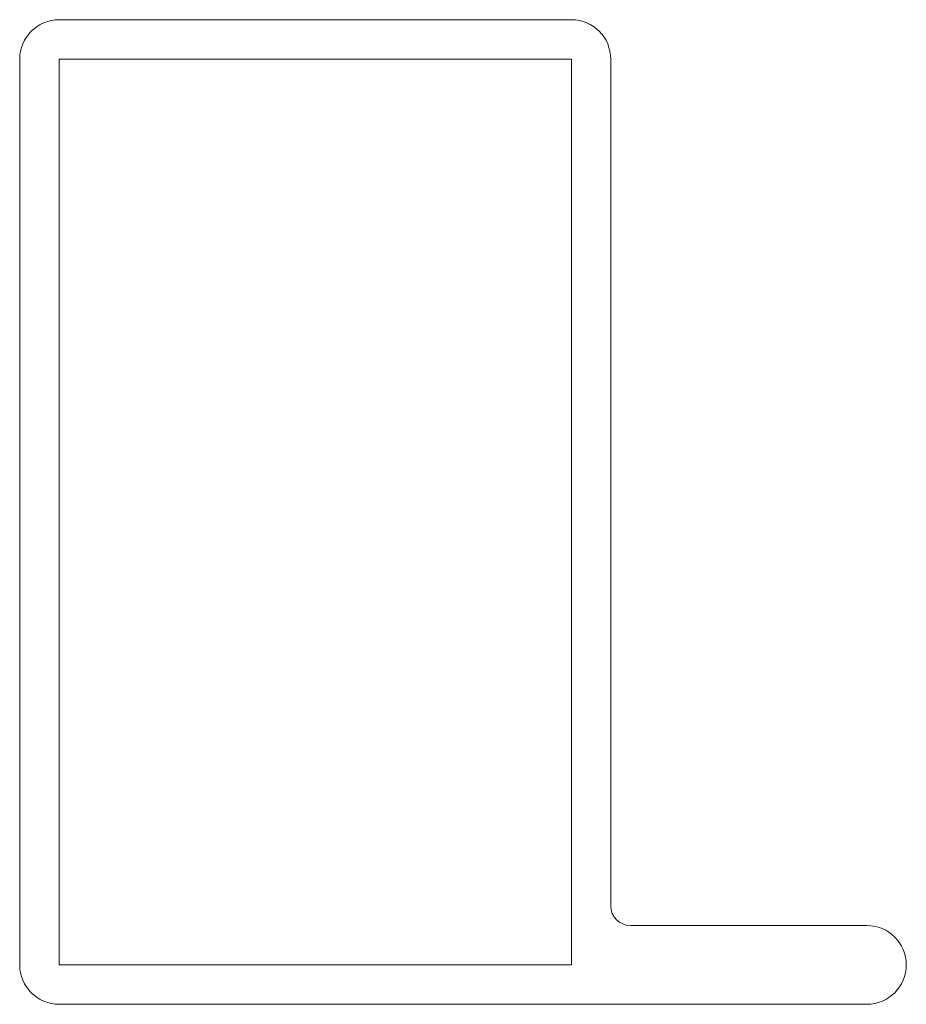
# Model space of a CAD drawing. Header units: millimetres. Extents: x 190.3 to 235.3, y -778.7 to -728.7.
import ezdxf

# ---------------------------------------------------------------- set-up
doc = ezdxf.new("R2010")
doc.units = ezdxf.units.MM

msp = doc.modelspace()

# ---------------------------------------------------------------- linework, layer by layer
at = {"color": 0, "linetype": 'Continuous', "lineweight": 0}
for p, q in [((218.29, -728.666), (192.29, -728.666)), ((218.29, -728.666), (192.29, -728.666)), ((190.29, -730.666), (190.29, -776.666)), ((190.29, -730.666), (190.29, -776.666)), ((192.29, -730.666), (192.29, -776.666)), ((218.29, -730.666), (192.29, -730.666)), ((192.29, -730.666), (192.29, -776.666)), ((218.29, -730.666), (192.29, -730.666)), ((218.29, -776.666), (218.29, -730.666)), ((218.29, -776.666), (218.29, -730.666)), ((220.29, -773.666), (220.29, -730.666)), ((220.29, -773.666), (220.29, -730.666)), ((233.29, -774.666), (221.29, -774.666)), ((233.29, -774.666), (221.29, -774.666)), ((192.29, -776.666), (218.29, -776.666)), ((192.29, -776.666), (218.29, -776.666)), ((192.29, -778.666), (233.29, -778.666)), ((192.29, -778.666), (233.29, -778.666))]:
    msp.add_line(p, q, dxfattribs=at)
for centre, start, end in [((192.29, -730.666), 90, 180), ((192.29, -730.666), 90, 180), ((218.29, -730.666), 0, 90), ((218.29, -730.666), 0, 90), ((233.29, -776.666), 270, 90), ((233.29, -776.666), 270, 90), ((192.29, -776.666), 180, 270), ((192.29, -776.666), 180, 270)]:
    msp.add_arc(centre, 2, start, end, dxfattribs=at)
at = {"color": 0, "linetype": 'Continuous', "lineweight": 0, "extrusion": (0, 0, -1)}
msp.add_arc((-221.29, -773.666), 1, 270, 0, dxfattribs=at)
msp.add_arc((-221.29, -773.666), 1, 270, 0, dxfattribs=at)

doc.saveas('drawing.dxf')
